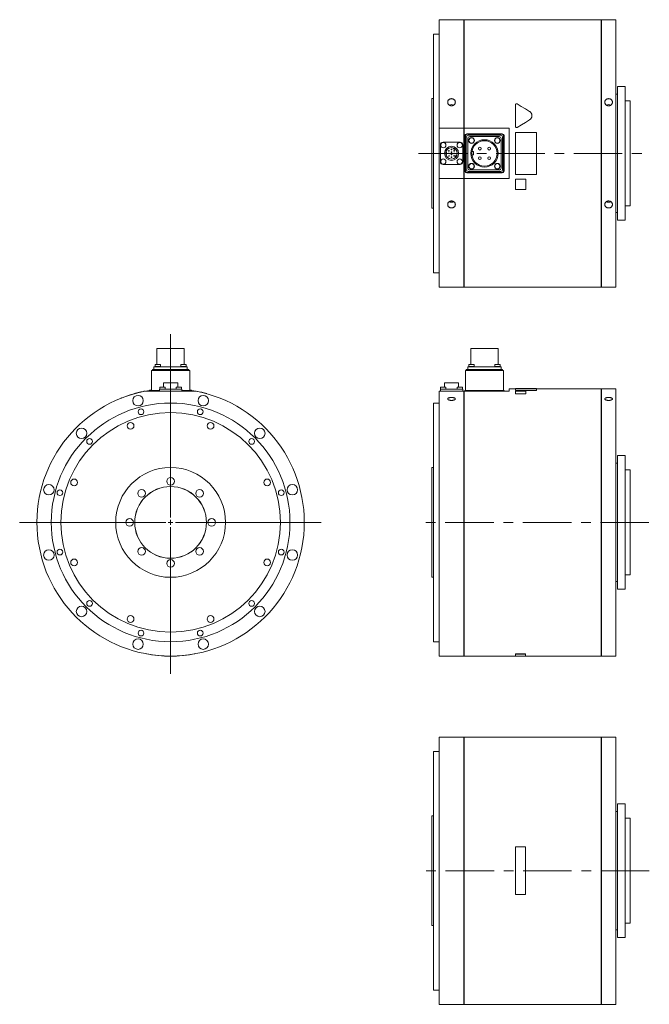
# Model space of a CAD drawing. Header units: millimetres. Extents: x 120 to 1570, y 61 to 1120.
# Tile 1 of 4: x 120 to 780, y 61 to 1092. Entities that reach past the tile are written whole.
import ezdxf

# ---------------------------------------------------------------- set-up
doc = ezdxf.new("R2010")
doc.units = ezdxf.units.MM
doc.header["$LTSCALE"] = 4
doc.linetypes.add('CENTERX2', pattern=[20.32, 12.7, -2.54, 2.54, -2.54])

# ---------------------------------------------------------------- blocks, each defined once
blk = doc.blocks.new('SW_CENTERMARKSYMBOL_3')
at = {"color": 0, "linetype": 'Continuous', "lineweight": 0}
for p, q in [((0, 5), (0, 118.4)), ((-5, 0), (-118.4, 0)), ((0, 0), (-2.5, 0)), ((0, 0), (0, 2.5)), ((0, 0), (0, -2.5)), ((0, 0), (2.5, 0)), ((5, 0), (118.4, 0)), ((0, -5), (0, -118.4))]:
    blk.add_line(p, q, dxfattribs=at)
blk = doc.blocks.new('SW_CENTERMARKSYMBOL_4')
at = {"color": 6, "linetype": 'Continuous', "lineweight": 0}
for p, q in [((0, 5), (0, 197.2)), ((-5, 0), (-158.1, 0)), ((0, 0), (-2.5, 0)), ((0, 0), (0, 2.5)), ((0, 0), (0, -2.5)), ((0, 0), (2.5, 0)), ((5, 0), (157.7, 0)), ((0, -5), (0, -158.5))]:
    blk.add_line(p, q, dxfattribs=at)

msp = doc.modelspace()

# ---------------------------------------------------------------- linework, layer by layer
at = {"color": 7, "linetype": 'Continuous', "lineweight": 15}
for p, q in [((585.5, 1092.3), (559.5, 1092.3)), ((559.5, 1092.3), (559.5, 978.7)), ((585.5, 1092.3), (585.5, 978.7)), ((585.6, 1091.3), (585.5, 1091.3)), ((729.4, 1092.3), (585.6, 1092.3)), ((585.6, 978.7), (585.6, 1092.3)), ((729.4, 1092.3), (729.4, 812.3)), ((729.5, 1091.3), (729.4, 1091.3)), ((744.5, 1092.3), (729.5, 1092.3)), ((729.5, 812.3), (729.5, 1092.3)), ((744.5, 1092.3), (744.5, 812.3)), ((559.5, 1077.3), (553.5, 1077.3)), ((553.5, 1077.3), (553.5, 827.3)), ((754.5, 1022.3), (746.5, 1022.3)), ((746.5, 1022.3), (746.5, 882.3)), ((754.5, 1022.3), (754.5, 882.3)), ((746.5, 1014.3), (744.5, 1014.3)), ((553.5, 1009.8), (552, 1009.8)), ((552, 1009.8), (552, 894.8)), ((639.5, 980.5), (639.5, 1003.1)), ((759.5, 1007.3), (754.5, 1007.3)), ((759.5, 1007.3), (759.5, 897.3)), ((639.5, 980.5), (639.5, 980.5)), ((585.5, 978.7), (559.5, 978.7)), ((559.5, 978.7), (559.5, 926)), ((585.5, 978.7), (585.5, 926)), ((585.6, 978.6), (585.5, 978.6)), ((633, 978.7), (585.6, 978.7)), ((585.6, 926), (585.6, 978.7)), ((586.5, 970.9), (586.5, 933.7)), ((587, 970.4), (587, 934.2)), ((588, 969.4), (588, 935.2)), ((625.6, 972.8), (588.4, 972.8)), ((625.1, 972.3), (588.9, 972.3)), ((624.1, 971.3), (589.9, 971.3)), ((622.6, 969.8), (591.4, 969.8)), ((626, 935.2), (626, 969.4)), ((627, 934.2), (627, 970.4)), ((627.5, 933.7), (627.5, 970.9)), ((633, 926), (633, 978.7)), ((639.5, 974.3), (661.5, 974.3)), ((639.5, 930.3), (639.5, 974.3)), ((661.5, 974.3), (661.5, 930.3)), ((560.8, 961.2), (560.8, 943.4)), ((581.4, 964), (563.6, 964)), ((584.2, 943.4), (584.2, 961.2)), ((589.6, 967.9), (589.6, 936.7)), ((624.5, 936.7), (624.5, 967.9)), ((566.6, 953.5), (567.3, 953.5)), ((566.6, 951.1), (567.3, 951.1)), ((567.3, 951.1), (567.3, 953.5)), ((574.4, 958), (574.1, 957.4)), ((574.1, 957.4), (576.1, 956.2)), ((576.1, 956.2), (576.5, 956.8)), ((576.4, 948.7), (577.6, 950.7)), ((577.6, 950.7), (578.2, 950.4)), ((595.5, 954.1), (593.9, 954.1)), ((593.9, 950.6), (595.5, 950.6)), ((595.5, 950.6), (595.5, 954.1)), ((563.6, 940.6), (581.4, 940.6)), ((577, 948.4), (576.4, 948.7)), ((588.4, 931.8), (625.6, 931.8)), ((588.9, 932.3), (625.1, 932.3)), ((589.9, 933.3), (624.1, 933.3)), ((591.4, 934.9), (622.6, 934.9)), ((661.5, 930.3), (639.5, 930.3)), ((559.5, 926), (559.5, 812.3)), ((559.5, 926), (585.5, 926)), ((585.5, 926.1), (585.6, 926.1)), ((585.5, 926), (585.5, 812.3)), ((585.6, 812.3), (585.6, 926)), ((585.6, 926), (633, 926)), ((639.5, 925.3), (650.5, 925.3)), ((639.5, 925.3), (650.5, 925.3)), ((639.5, 914.3), (639.5, 925.3)), ((639.5, 925.3), (639.5, 925.3)), ((650.5, 925.3), (650.5, 914.3)), ((650.5, 925.3), (650.5, 925.3)), ((650.5, 914.3), (639.5, 914.3)), ((754.5, 897.3), (759.5, 897.3)), ((552, 894.8), (553.5, 894.8)), ((744.5, 890.3), (746.5, 890.3)), ((746.5, 882.3), (754.5, 882.3)), ((553.5, 827.3), (559.5, 827.3)), ((559.5, 812.3), (585.5, 812.3)), ((585.5, 813.3), (585.6, 813.3)), ((585.6, 812.3), (729.4, 812.3)), ((729.4, 813.3), (729.5, 813.3)), ((729.5, 812.3), (744.5, 812.3)), ((264, 747.8), (264, 731.1)), ((264, 747.8), (292.6, 747.8)), ((292.6, 731.1), (292.6, 747.8)), ((592.7, 747.8), (592.7, 731.1)), ((592.7, 747.8), (621.3, 747.8)), ((621.3, 731.1), (621.3, 747.8)), ((258.3, 703.8), (258.3, 725)), ((258.3, 725), (260.2, 725)), ((259.3, 725), (259.3, 726)), ((259.3, 726), (261.2, 726)), ((260.2, 725), (296.5, 725)), ((260.9, 726), (260.9, 728.7)), ((260.9, 728.7), (262.8, 728.7)), ((261.2, 726), (295.5, 726)), ((261.8, 729.1), (261.8, 728.7)), ((261.8, 729.1), (267.8, 729.1)), ((262.1, 731.1), (262.1, 729.1)), ((262.1, 731.1), (267.6, 731.1)), ((262.8, 728.7), (293.9, 728.7)), ((267.6, 729.1), (267.6, 731.1)), ((267.8, 728.7), (267.8, 729.1)), ((288.8, 729.1), (288.8, 728.7)), ((288.8, 729.1), (294.8, 729.1)), ((289.1, 731.1), (289.1, 729.1)), ((289.1, 731.1), (294.6, 731.1)), ((293.9, 728.7), (295.8, 728.7)), ((294.6, 729.1), (294.6, 731.1)), ((294.8, 728.7), (294.8, 729.1)), ((295.5, 726), (297.3, 726)), ((295.8, 728.7), (295.8, 726)), ((296.5, 725), (298.3, 725)), ((297.3, 726), (297.3, 725)), ((298.3, 725), (298.3, 703.8)), ((587, 703.8), (587, 725)), ((587, 725), (588.9, 725)), ((588, 725), (588, 726)), ((588, 726), (589.9, 726)), ((588.9, 725), (625.1, 725)), ((589.6, 726), (589.6, 728.7)), ((589.6, 728.7), (591.4, 728.7)), ((589.9, 726), (624.1, 726)), ((590.5, 729.1), (590.5, 728.7)), ((590.5, 729.1), (596.5, 729.1)), ((590.8, 731.1), (590.8, 729.1)), ((590.8, 731.1), (596.3, 731.1)), ((591.4, 728.7), (622.6, 728.7)), ((596.3, 729.1), (596.3, 731.1)), ((596.5, 728.7), (596.5, 729.1)), ((617.5, 729.1), (617.5, 728.7)), ((617.5, 729.1), (623.5, 729.1)), ((617.8, 731.1), (617.8, 729.1)), ((617.8, 731.1), (623.3, 731.1)), ((622.6, 728.7), (624.5, 728.7)), ((623.3, 729.1), (623.3, 731.1)), ((623.5, 728.7), (623.5, 729.1)), ((624.1, 726), (626, 726)), ((624.5, 728.7), (624.5, 726)), ((625.1, 725), (627, 725)), ((626, 726), (626, 725)), ((627, 725), (627, 703.8)), ((270.9, 711.8), (270.9, 707.3)), ((270.9, 711.8), (285.7, 711.8)), ((285.7, 707.3), (285.7, 711.8)), ((565.1, 711.8), (565.1, 707.3)), ((565.1, 711.8), (579.9, 711.8)), ((579.9, 707.3), (579.9, 711.8)), ((258.3, 704.4), (252, 703.3)), ((252, 703.3), (304.7, 703.3)), ((258.3, 704.5), (256.3, 704.2)), ((256.3, 704.1), (256.3, 704.2)), ((257.8, 703.3), (257.8, 703.8)), ((257.8, 703.8), (259.7, 703.8)), ((259.7, 703.8), (266.6, 703.8)), ((266.6, 703.3), (266.6, 705.3)), ((266.6, 705.3), (269.4, 705.3)), ((267, 707.3), (267, 705.3)), ((267, 707.3), (272.5, 707.3)), ((269.4, 705.3), (287.2, 705.3)), ((272.5, 705.3), (272.5, 707.3)), ((284.2, 707.3), (284.2, 705.3)), ((284.2, 707.3), (289.7, 707.3)), ((287.2, 705.3), (290, 705.3)), ((289.7, 705.3), (289.7, 707.3)), ((290, 705.3), (290, 703.3)), ((290, 703.8), (297, 703.8)), ((297, 703.8), (298.8, 703.8)), ((300.3, 704.2), (298.3, 704.5)), ((304.7, 703.3), (298.3, 704.4)), ((298.8, 703.8), (298.8, 703.3)), ((300.3, 704.1), (300.3, 704.2)), ((305.3, 703.2), (305.4, 703.3)), ((559.5, 703.3), (559.5, 425.8)), ((559.5, 703.3), (585.5, 703.3)), ((560.8, 703.3), (560.8, 705.3)), ((560.8, 705.3), (563.6, 705.3)), ((561.1, 707.3), (561.1, 705.3)), ((561.1, 707.3), (566.6, 707.3)), ((563.6, 705.3), (581.4, 705.3)), ((566.6, 705.3), (566.6, 707.3)), ((578.4, 707.3), (578.4, 705.3)), ((578.4, 707.3), (583.9, 707.3)), ((581.4, 705.3), (584.2, 705.3)), ((583.9, 705.3), (583.9, 707.3)), ((584.2, 705.3), (584.2, 703.3)), ((585.5, 703.3), (585.5, 425.8)), ((585.5, 702.3), (585.6, 702.3)), ((585.6, 703.3), (633, 703.3)), ((585.6, 425.8), (585.6, 703.3)), ((586.5, 703.3), (586.5, 703.8)), ((586.5, 703.8), (588.4, 703.8)), ((588.4, 703.8), (625.6, 703.8)), ((625.6, 703.8), (627.5, 703.8)), ((627.5, 703.8), (627.5, 703.3)), ((639.5, 705.8), (633, 705.8)), ((633, 703.3), (633, 705.8)), ((661.5, 705.9), (639.5, 705.9)), ((639.5, 704.2), (639.5, 705.9)), ((661.5, 704.2), (639.5, 704.2)), ((639.5, 704.1), (639.5, 704.2)), ((661.5, 704.1), (639.5, 704.1)), ((639.5, 703.3), (650.5, 703.3)), ((639.5, 700.6), (639.5, 703.3)), ((650.5, 703.3), (650.5, 700.6)), ((661.5, 705.9), (661.5, 704.2)), ((729.4, 705.8), (661.5, 705.8)), ((661.5, 704.1), (661.5, 704.2)), ((729.4, 705.8), (729.4, 425.8)), ((729.5, 704.8), (729.4, 704.8)), ((744.5, 705.8), (729.5, 705.8)), ((729.5, 565.8), (729.5, 705.8)), ((744.5, 705.8), (744.5, 425.8)), ((316.3, 700.5), (316.4, 700.6)), ((650.5, 700.6), (639.5, 700.6)), ((639.5, 700.5), (639.5, 700.6)), ((650.5, 700.5), (639.5, 700.5)), ((650.5, 700.5), (650.5, 700.6)), ((559.5, 690.8), (553.5, 690.8)), ((553.5, 690.8), (553.5, 440.8)), ((754.5, 635.8), (746.5, 635.8)), ((746.5, 635.8), (746.5, 495.8)), ((754.5, 635.8), (754.5, 495.8)), ((553.5, 623.3), (552, 623.3)), ((552, 623.3), (552, 508.3)), ((746.5, 627.8), (744.5, 627.8)), ((759.5, 620.8), (754.5, 620.8)), ((759.5, 620.8), (759.5, 510.8)), ((729.5, 425.8), (729.5, 565.8)), ((552, 508.3), (553.5, 508.3)), ((754.5, 510.8), (759.5, 510.8)), ((744.5, 503.8), (746.5, 503.8)), ((746.5, 495.8), (754.5, 495.8)), ((553.5, 440.8), (559.5, 440.8)), ((253.3, 428), (253.3, 427.9)), ((303.3, 428), (303.4, 427.9)), ((559.5, 425.8), (585.5, 425.8)), ((585.5, 426.8), (585.6, 426.8)), ((585.6, 425.8), (639.5, 425.8)), ((650, 428), (639.5, 428)), ((639.5, 428), (639.5, 427.9)), ((650, 427.9), (639.5, 427.9)), ((639.5, 427.9), (639.5, 425.7)), ((639.5, 425.7), (650, 425.7)), ((650, 428), (650, 427.9)), ((650, 425.7), (650, 427.9)), ((650, 425.8), (729.4, 425.8)), ((729.4, 426.8), (729.5, 426.8)), ((729.5, 425.8), (744.5, 425.8)), ((585.5, 341), (559.5, 341)), ((559.5, 341), (559.5, 61)), ((585.5, 341), (585.5, 61)), ((729.4, 341), (585.6, 341)), ((585.6, 61), (585.6, 341)), ((729.4, 341), (729.4, 61)), ((744.5, 341), (729.5, 341)), ((729.5, 61), (729.5, 341)), ((744.5, 341), (744.5, 61)), ((585.6, 340), (585.5, 340)), ((729.5, 340), (729.4, 340)), ((559.5, 326), (553.5, 326)), ((553.5, 326), (553.5, 76)), ((754.5, 271), (746.5, 271)), ((746.5, 271), (746.5, 131)), ((754.5, 271), (754.5, 131)), ((553.5, 258.5), (552, 258.5)), ((552, 258.5), (552, 143.5)), ((746.5, 263), (744.5, 263)), ((759.5, 256), (754.5, 256)), ((759.5, 256), (759.5, 146)), ((650, 226.1), (639.5, 226.1)), ((639.5, 226.1), (639.5, 176)), ((650, 176), (650, 226.1)), ((639.5, 176), (650, 176)), ((754.5, 146), (759.5, 146)), ((552, 143.5), (553.5, 143.5)), ((744.5, 139), (746.5, 139)), ((746.5, 131), (754.5, 131)), ((553.5, 76), (559.5, 76)), ((585.5, 62), (585.6, 62)), ((729.4, 62), (729.5, 62)), ((559.5, 61), (585.5, 61)), ((585.6, 61), (729.4, 61)), ((729.5, 61), (744.5, 61))]:
    msp.add_line(p, q, dxfattribs=at)
at = {"color": 6, "linetype": 'CENTERX2', "lineweight": 0}
for p, q in [((538, 952.3), (775.6, 952.3)), ((779.3, 565.8), (541.6, 565.8)), ((779.6, 201), (536.7, 201))]:
    msp.add_line(p, q, dxfattribs=at)
at = {"color": 7, "linetype": 'Continuous', "lineweight": 15, "flags": 128}
for points in [[(641.3, 1004.2), (645.6, 1001.5), (649.9, 998.9), (654.3, 996.2)], [(654.3, 987.5), (650, 984.8), (645.7, 982.2), (641.3, 979.5)], [(654.3, 987.5), (650, 984.8), (645.7, 982.2), (641.3, 979.5)]]:
    msp.add_lwpolyline(points, dxfattribs=at)
at = {"color": 7, "linetype": 'Continuous', "lineweight": 15}
for centre, radius in [((563.9, 960.9), 2.75), ((572.5, 952.3), 7.4), ((581.1, 960.9), 2.75), ((593.5, 965.8), 3), ((593.5, 965.8), 2.75), ((607, 952.3), 14.3), ((607, 952.3), 13.3), ((620.5, 965.8), 3), ((620.5, 965.8), 2.75), ((572.5, 952.3), 6), ((569.8, 955), 0.375), ((569.8, 952.3), 0.375), ((569.8, 949.6), 0.375), ((572.5, 956.3), 0.375), ((572.5, 953.6), 0.375), ((572.5, 951), 0.375), ((575.2, 955), 0.375), ((575.2, 952.3), 0.375), ((575.2, 949.6), 0.375), ((602.1, 957.3), 1.5), ((602.1, 947.3), 1.5), ((611.9, 957.3), 1.5), ((611.9, 947.3), 1.5), ((563.9, 943.7), 2.75), ((572.5, 948.3), 0.375), ((581.1, 943.7), 2.75), ((593.5, 938.8), 3), ((593.5, 938.8), 2.75), ((620.5, 938.8), 3), ((620.5, 938.8), 2.75), ((244.2, 693.3), 5.5), ((312.5, 693.3), 5.5), ((278.3, 565.8), 125), ((278.3, 565.8), 115), ((247.3, 681.7), 3), ((309.4, 681.7), 3), ((236.4, 667), 3.5), ((320.2, 667), 3.5), ((185, 659.1), 5.5), ((371.7, 659.1), 5.5), ((193.5, 650.6), 3), ((363.2, 650.6), 3), ((278.3, 565.8), 57.5), ((177.2, 607.7), 3.5), ((278.3, 608.8), 4), ((379.5, 607.7), 3.5), ((150.8, 600), 5.5), ((162.4, 596.9), 3), ((278.3, 565.8), 37.6), ((278.3, 565.8), 37.5), ((247.9, 596.2), 4), ((308.7, 596.2), 4), ((394.2, 596.9), 3), ((405.8, 600), 5.5), ((235.3, 565.8), 4), ((321.3, 565.8), 4), ((150.8, 531.6), 5.5), ((162.4, 534.7), 3), ((247.9, 535.4), 4), ((308.7, 535.4), 4), ((394.2, 534.7), 3), ((405.8, 531.6), 5.5), ((177.2, 523.9), 3.5), ((278.3, 522.8), 4), ((379.5, 523.9), 3.5), ((185, 472.5), 5.5), ((193.5, 480.9), 3), ((363.2, 480.9), 3), ((371.7, 472.5), 5.5), ((236.4, 464.6), 3.5), ((320.2, 464.6), 3.5), ((244.2, 438.3), 5.5), ((247.3, 449.9), 3), ((309.4, 449.9), 3), ((312.5, 438.3), 5.5)]:
    msp.add_circle(centre, radius, dxfattribs=at)
for centre, radius, start, end in [((572.5, 999.2), 4.25, 58.6646, 121.0302), ((737, 999.2), 4.25, 58.6684, 121.0264), ((588.4, 970.9), 1.88, 90, 180), ((588.9, 970.4), 1.88, 90, 180), ((589.9, 969.4), 1.88, 90, 180), ((591.4, 967.9), 1.88, 90, 180), ((622.6, 967.9), 1.88, 0, 90), ((624.1, 969.4), 1.88, 0, 90), ((625.1, 970.4), 1.88, 0, 90), ((625.6, 970.9), 1.88, 0, 90), ((563.6, 961.2), 2.8, 90, 180), ((581.4, 961.2), 2.8, 0, 90), ((563.6, 943.4), 2.8, 180, 270), ((581.4, 943.4), 2.8, 270, 0), ((588.4, 933.7), 1.88, 180, 270), ((588.9, 934.2), 1.88, 180, 270), ((589.9, 935.2), 1.88, 180, 270), ((591.4, 936.7), 1.88, 180, 270), ((622.6, 936.7), 1.88, 270, 0), ((624.1, 935.2), 1.88, 270, 0), ((625.1, 934.2), 1.88, 270, 0), ((625.6, 933.7), 1.88, 270, 0), ((572.5, 905.4), 4.21, 239.1398, 270.2415), ((572.5, 905.4), 4.21, 269.7503, 301.5462), ((737, 905.4), 4.21, 239.1413, 270.2401), ((737, 905.4), 4.21, 269.7516, 301.545), ((278.3, 565.8), 140, 100.8441, 79.1559), ((278.3, 565.8), 140.1, 101.6205, 111.2758), ((278.3, 565.8), 140.1, 74.2507, 78.8804), ((278.3, 565.8), 140.1, 259.7134, 280.2866)]:
    msp.add_arc(centre, radius, start, end, dxfattribs=at)
for points, knots in [([(572.5, 1002.2), (572.3, 1002.2), (572, 1002.2), (571.5, 1002.3), (571.2, 1002.4), (570.7, 1002.5), (570.5, 1002.7), (570.1, 1002.9), (569.9, 1003.1), (569.5, 1003.4), (569.3, 1003.6), (569, 1004), (568.9, 1004.2), (568.7, 1004.7), (568.6, 1004.9), (568.5, 1005.4), (568.5, 1005.6), (568.5, 1006.1), (568.5, 1006.4), (568.6, 1006.8), (568.7, 1007.1), (568.9, 1007.5), (569, 1007.7), (569.3, 1008.1), (569.5, 1008.3), (569.9, 1008.7), (570.1, 1008.8), (570.5, 1009.1), (570.7, 1009.2), (571.2, 1009.4), (571.5, 1009.4), (572, 1009.5), (572.3, 1009.6), (572.8, 1009.6), (573, 1009.5), (573.6, 1009.4), (573.8, 1009.4), (574.3, 1009.2), (574.5, 1009.1), (575, 1008.8), (575.2, 1008.7), (575.5, 1008.3), (575.7, 1008.1), (576, 1007.7), (576.1, 1007.5), (576.3, 1007.1), (576.4, 1006.8), (576.5, 1006.4), (576.5, 1006.1), (576.5, 1005.6), (576.5, 1005.4), (576.4, 1004.9), (576.3, 1004.7), (576.1, 1004.2), (576, 1004), (575.7, 1003.6), (575.5, 1003.4), (575.2, 1003.1), (575, 1002.9), (574.5, 1002.7), (574.3, 1002.5), (573.8, 1002.4), (573.6, 1002.3), (573, 1002.2), (572.8, 1002.2), (572.5, 1002.2)], [0, 0, 0, 0, 0.03125, 0.03125, 0.0625, 0.0625, 0.09375, 0.09375, 0.125, 0.125, 0.15625, 0.15625, 0.1875, 0.1875, 0.21875, 0.21875, 0.25, 0.25, 0.28125, 0.28125, 0.3125, 0.3125, 0.34375, 0.34375, 0.375, 0.375, 0.40625, 0.40625, 0.4375, 0.4375, 0.46875, 0.46875, 0.5, 0.5, 0.53125, 0.53125, 0.5625, 0.5625, 0.59375, 0.59375, 0.625, 0.625, 0.65625, 0.65625, 0.6875, 0.6875, 0.71875, 0.71875, 0.75, 0.75, 0.78125, 0.78125, 0.8125, 0.8125, 0.84375, 0.84375, 0.875, 0.875, 0.90625, 0.90625, 0.9375, 0.9375, 0.96875, 0.96875, 1, 1, 1, 1]), ([(639.5, 1003.1), (639.5, 1003.3), (639.5, 1003.4), (639.6, 1003.5), (639.6, 1003.5), (639.6, 1003.6), (639.6, 1003.7), (639.7, 1003.8), (639.7, 1003.8), (639.8, 1003.9), (639.8, 1003.9), (639.9, 1004), (639.9, 1004.1), (640, 1004.1), (640, 1004.1), (640.1, 1004.2), (640.1, 1004.2), (640.2, 1004.2), (640.2, 1004.2), (640.3, 1004.3), (640.3, 1004.3), (640.5, 1004.3), (640.6, 1004.3), (640.9, 1004.3), (641.2, 1004.3), (641.3, 1004.2)], [0, 0, 0, 0, 0.125, 0.125, 0.1875, 0.1875, 0.25, 0.25, 0.3125, 0.3125, 0.375, 0.375, 0.4375, 0.4375, 0.46875, 0.46875, 0.5, 0.5, 0.5625, 0.5625, 0.625, 0.625, 0.75, 0.75, 1, 1, 1, 1]), ([(737, 1002.2), (736.8, 1002.2), (736.5, 1002.2), (736, 1002.3), (735.7, 1002.4), (735.2, 1002.5), (735, 1002.7), (734.6, 1002.9), (734.4, 1003.1), (734, 1003.4), (733.8, 1003.6), (733.5, 1004), (733.4, 1004.2), (733.2, 1004.7), (733.1, 1004.9), (733, 1005.4), (733, 1005.6), (733, 1006.1), (733, 1006.4), (733.1, 1006.8), (733.2, 1007.1), (733.4, 1007.5), (733.5, 1007.7), (733.8, 1008.1), (734, 1008.3), (734.4, 1008.7), (734.6, 1008.8), (735, 1009.1), (735.2, 1009.2), (735.7, 1009.4), (736, 1009.4), (736.5, 1009.5), (736.8, 1009.6), (737.3, 1009.6), (737.5, 1009.5), (738.1, 1009.4), (738.3, 1009.4), (738.8, 1009.2), (739, 1009.1), (739.5, 1008.8), (739.7, 1008.7), (740, 1008.3), (740.2, 1008.1), (740.5, 1007.7), (740.6, 1007.5), (740.8, 1007.1), (740.9, 1006.8), (741, 1006.4), (741, 1006.1), (741, 1005.6), (741, 1005.4), (740.9, 1004.9), (740.8, 1004.7), (740.6, 1004.2), (740.5, 1004), (740.2, 1003.6), (740, 1003.4), (739.7, 1003.1), (739.5, 1002.9), (739, 1002.7), (738.8, 1002.5), (738.3, 1002.4), (738.1, 1002.3), (737.5, 1002.2), (737.3, 1002.2), (737, 1002.2)], [0, 0, 0, 0, 0.03125, 0.03125, 0.0625, 0.0625, 0.09375, 0.09375, 0.125, 0.125, 0.15625, 0.15625, 0.1875, 0.1875, 0.21875, 0.21875, 0.25, 0.25, 0.28125, 0.28125, 0.3125, 0.3125, 0.34375, 0.34375, 0.375, 0.375, 0.40625, 0.40625, 0.4375, 0.4375, 0.46875, 0.46875, 0.5, 0.5, 0.53125, 0.53125, 0.5625, 0.5625, 0.59375, 0.59375, 0.625, 0.625, 0.65625, 0.65625, 0.6875, 0.6875, 0.71875, 0.71875, 0.75, 0.75, 0.78125, 0.78125, 0.8125, 0.8125, 0.84375, 0.84375, 0.875, 0.875, 0.90625, 0.90625, 0.9375, 0.9375, 0.96875, 0.96875, 1, 1, 1, 1]), ([(654.3, 996.2), (654.5, 996.1), (654.7, 995.9), (654.9, 995.7), (655, 995.7), (655.2, 995.5), (655.2, 995.4), (655.5, 995.2), (655.6, 995), (655.8, 994.8), (655.8, 994.7), (656, 994.5), (656, 994.4), (656.2, 994.1), (656.3, 993.9), (656.4, 993.6), (656.4, 993.5), (656.5, 993.3), (656.5, 993.2), (656.6, 992.9), (656.6, 992.7), (656.7, 992.3), (656.7, 992.1), (656.7, 991.6), (656.7, 991.4), (656.7, 991.1), (656.6, 991), (656.6, 990.8), (656.6, 990.7), (656.5, 990.4), (656.4, 990.2), (656.3, 989.9), (656.3, 989.8), (656.2, 989.6), (656.1, 989.5), (656, 989.2), (655.9, 989), (655.7, 988.7), (655.6, 988.7), (655.5, 988.5), (655.4, 988.4), (655, 988), (654.7, 987.7), (654.3, 987.5)], [0, 0, 0, 0, 0.0625, 0.0625, 0.09375, 0.09375, 0.125, 0.125, 0.1875, 0.1875, 0.21875, 0.21875, 0.25, 0.25, 0.3125, 0.3125, 0.34375, 0.34375, 0.375, 0.375, 0.4375, 0.4375, 0.5, 0.5, 0.5625, 0.5625, 0.59375, 0.59375, 0.625, 0.625, 0.6875, 0.6875, 0.71875, 0.71875, 0.75, 0.75, 0.8125, 0.8125, 0.84375, 0.84375, 0.875, 0.875, 1, 1, 1, 1]), ([(656.7, 991.8), (656.7, 991.8), (656.7, 991.6), (656.7, 991.4), (656.7, 991.2), (656.6, 991), (656.6, 990.8), (656.5, 990.4), (656.4, 989.9), (656.1, 989.3), (655.7, 988.8), (655.4, 988.3), (655, 988), (654.7, 987.7), (654.4, 987.6), (654.3, 987.5)], [0, 0, 0, 0, 0.04181, 0.083451, 0.12499, 0.166498, 0.208041, 0.249688, 0.375023, 0.499867, 0.62511, 0.749799, 0.833517, 0.916705, 1, 1, 1, 1]), ([(641.3, 979.5), (641.3, 979.5), (641.3, 979.4), (641.2, 979.4), (641, 979.4), (640.9, 979.3), (640.7, 979.3), (640.4, 979.3), (640.1, 979.5), (639.9, 979.6), (639.7, 979.9), (639.6, 980), (639.6, 980.2), (639.5, 980.4), (639.5, 980.5), (639.5, 980.5)], [0, 0, 0, 0, 0.04175, 0.083305, 0.125004, 0.187536, 0.250113, 0.375032, 0.499904, 0.624517, 0.749252, 0.811752, 0.874443, 0.937178, 1, 1, 1, 1]), ([(641.3, 979.5), (641.2, 979.4), (641, 979.3), (640.6, 979.3), (640.5, 979.3), (640.3, 979.4), (640.2, 979.4), (639.9, 979.6), (639.8, 979.7), (639.6, 980.1), (639.5, 980.3), (639.5, 980.5)], [0, 0, 0, 0, 0.25, 0.25, 0.375, 0.375, 0.5, 0.5, 0.75, 0.75, 1, 1, 1, 1]), ([(572.5, 895.1), (572.3, 895.1), (572, 895.1), (571.5, 895.2), (571.2, 895.2), (570.7, 895.4), (570.5, 895.5), (570.1, 895.8), (569.9, 896), (569.5, 896.3), (569.3, 896.5), (569, 896.9), (568.9, 897.1), (568.7, 897.5), (568.6, 897.8), (568.5, 898.3), (568.5, 898.5), (568.5, 899), (568.5, 899.2), (568.6, 899.7), (568.7, 899.9), (568.9, 900.4), (569, 900.6), (569.3, 901), (569.5, 901.2), (569.9, 901.5), (570.1, 901.7), (570.5, 902), (570.7, 902.1), (571.2, 902.3), (571.5, 902.3), (572, 902.4), (572.3, 902.5), (572.8, 902.5), (573, 902.4), (573.6, 902.3), (573.8, 902.3), (574.3, 902.1), (574.5, 902), (575, 901.7), (575.2, 901.5), (575.5, 901.2), (575.7, 901), (576, 900.6), (576.1, 900.4), (576.3, 899.9), (576.4, 899.7), (576.5, 899.2), (576.5, 899), (576.5, 898.5), (576.5, 898.3), (576.4, 897.8), (576.3, 897.6), (576.1, 897.1), (576, 896.9), (575.7, 896.5), (575.5, 896.3), (575.2, 896), (575, 895.8), (574.5, 895.5), (574.3, 895.4), (573.8, 895.3), (573.6, 895.2), (573, 895.1), (572.8, 895.1), (572.5, 895.1)], [0, 0, 0, 0, 0.03125, 0.03125, 0.0625, 0.0625, 0.09375, 0.09375, 0.125, 0.125, 0.15625, 0.15625, 0.1875, 0.1875, 0.21875, 0.21875, 0.25, 0.25, 0.28125, 0.28125, 0.3125, 0.3125, 0.34375, 0.34375, 0.375, 0.375, 0.40625, 0.40625, 0.4375, 0.4375, 0.46875, 0.46875, 0.5, 0.5, 0.53125, 0.53125, 0.5625, 0.5625, 0.59375, 0.59375, 0.625, 0.625, 0.65625, 0.65625, 0.6875, 0.6875, 0.71875, 0.71875, 0.75, 0.75, 0.78125, 0.78125, 0.8125, 0.8125, 0.84375, 0.84375, 0.875, 0.875, 0.90625, 0.90625, 0.9375, 0.9375, 0.96875, 0.96875, 1, 1, 1, 1]), ([(737, 895.1), (736.8, 895.1), (736.5, 895.1), (736, 895.2), (735.7, 895.2), (735.2, 895.4), (735, 895.5), (734.6, 895.8), (734.4, 896), (734, 896.3), (733.8, 896.5), (733.5, 896.9), (733.4, 897.1), (733.2, 897.5), (733.1, 897.8), (733, 898.3), (733, 898.5), (733, 899), (733, 899.2), (733.1, 899.7), (733.2, 899.9), (733.4, 900.4), (733.5, 900.6), (733.8, 901), (734, 901.2), (734.4, 901.5), (734.6, 901.7), (735, 902), (735.2, 902.1), (735.7, 902.3), (736, 902.3), (736.5, 902.4), (736.8, 902.5), (737.3, 902.5), (737.5, 902.4), (738.1, 902.3), (738.3, 902.3), (738.8, 902.1), (739, 902), (739.5, 901.7), (739.7, 901.5), (740, 901.2), (740.2, 901), (740.5, 900.6), (740.6, 900.4), (740.8, 899.9), (740.9, 899.7), (741, 899.2), (741, 899), (741, 898.5), (741, 898.3), (740.9, 897.8), (740.8, 897.6), (740.6, 897.1), (740.5, 896.9), (740.2, 896.5), (740, 896.3), (739.7, 896), (739.5, 895.8), (739, 895.5), (738.8, 895.4), (738.3, 895.3), (738.1, 895.2), (737.5, 895.1), (737.3, 895.1), (737, 895.1)], [0, 0, 0, 0, 0.03125, 0.03125, 0.0625, 0.0625, 0.09375, 0.09375, 0.125, 0.125, 0.15625, 0.15625, 0.1875, 0.1875, 0.21875, 0.21875, 0.25, 0.25, 0.28125, 0.28125, 0.3125, 0.3125, 0.34375, 0.34375, 0.375, 0.375, 0.40625, 0.40625, 0.4375, 0.4375, 0.46875, 0.46875, 0.5, 0.5, 0.53125, 0.53125, 0.5625, 0.5625, 0.59375, 0.59375, 0.625, 0.625, 0.65625, 0.65625, 0.6875, 0.6875, 0.71875, 0.71875, 0.75, 0.75, 0.78125, 0.78125, 0.8125, 0.8125, 0.84375, 0.84375, 0.875, 0.875, 0.90625, 0.90625, 0.9375, 0.9375, 0.96875, 0.96875, 1, 1, 1, 1]), ([(251.3, 703.3), (251.3, 703.3), (251.3, 703.3), (251.2, 703.2), (251, 703.2), (250.7, 703.1), (250.4, 703.1), (250.2, 703), (250.1, 703)], [0, 0, 0, 0, 0.078089, 0.262388, 0.446468, 0.630501, 0.81489, 1, 1, 1, 1]), ([(227.5, 696.3), (227.4, 696.3), (227.2, 696.2), (226.9, 696.1), (226.6, 696), (226.5, 695.9), (226.3, 695.9), (226.3, 695.9), (226.3, 695.9)], [0, 0, 0, 0, 0.182669, 0.365768, 0.548593, 0.730728, 0.913414, 1, 1, 1, 1]), ([(572.5, 693.6), (572.3, 693.6), (572, 693.6), (571.5, 693.6), (571.2, 693.6), (570.7, 693.7), (570.5, 693.8), (570.1, 693.9), (569.9, 694), (569.5, 694.1), (569.3, 694.2), (569, 694.4), (568.9, 694.4), (568.7, 694.6), (568.6, 694.7), (568.5, 694.9), (568.5, 695), (568.5, 695.2), (568.5, 695.3), (568.6, 695.5), (568.7, 695.6), (568.9, 695.8), (569, 695.9), (569.3, 696.1), (569.5, 696.1), (569.9, 696.3), (570.1, 696.3), (570.5, 696.4), (570.7, 696.5), (571.2, 696.5), (571.5, 696.6), (572, 696.6), (572.3, 696.6), (572.8, 696.6), (573, 696.6), (573.6, 696.6), (573.8, 696.5), (574.3, 696.5), (574.5, 696.4), (575, 696.3), (575.2, 696.3), (575.5, 696.1), (575.7, 696.1), (576, 695.9), (576.1, 695.8), (576.3, 695.6), (576.4, 695.5), (576.5, 695.3), (576.5, 695.2), (576.5, 695), (576.5, 694.9), (576.4, 694.7), (576.3, 694.6), (576.1, 694.4), (576, 694.4), (575.7, 694.2), (575.5, 694.1), (575.2, 694), (575, 693.9), (574.5, 693.8), (574.3, 693.7), (573.8, 693.6), (573.6, 693.6), (573, 693.6), (572.8, 693.6), (572.5, 693.6)], [0, 0, 0, 0, 0.03125, 0.03125, 0.0625, 0.0625, 0.09375, 0.09375, 0.125, 0.125, 0.15625, 0.15625, 0.1875, 0.1875, 0.21875, 0.21875, 0.25, 0.25, 0.28125, 0.28125, 0.3125, 0.3125, 0.34375, 0.34375, 0.375, 0.375, 0.40625, 0.40625, 0.4375, 0.4375, 0.46875, 0.46875, 0.5, 0.5, 0.53125, 0.53125, 0.5625, 0.5625, 0.59375, 0.59375, 0.625, 0.625, 0.65625, 0.65625, 0.6875, 0.6875, 0.71875, 0.71875, 0.75, 0.75, 0.78125, 0.78125, 0.8125, 0.8125, 0.84375, 0.84375, 0.875, 0.875, 0.90625, 0.90625, 0.9375, 0.9375, 0.96875, 0.96875, 1, 1, 1, 1]), ([(737, 693.6), (736.8, 693.6), (736.5, 693.6), (736, 693.6), (735.7, 693.6), (735.2, 693.7), (735, 693.8), (734.6, 693.9), (734.4, 694), (734, 694.1), (733.8, 694.2), (733.5, 694.4), (733.4, 694.4), (733.2, 694.6), (733.1, 694.7), (733, 694.9), (733, 695), (733, 695.2), (733, 695.3), (733.1, 695.5), (733.2, 695.6), (733.4, 695.8), (733.5, 695.9), (733.8, 696.1), (734, 696.1), (734.4, 696.3), (734.6, 696.3), (735, 696.4), (735.2, 696.5), (735.7, 696.5), (736, 696.6), (736.5, 696.6), (736.8, 696.6), (737.3, 696.6), (737.5, 696.6), (738.1, 696.6), (738.3, 696.5), (738.8, 696.5), (739, 696.4), (739.5, 696.3), (739.7, 696.3), (740, 696.1), (740.2, 696.1), (740.5, 695.9), (740.6, 695.8), (740.8, 695.6), (740.9, 695.5), (741, 695.3), (741, 695.2), (741, 695), (741, 694.9), (740.9, 694.7), (740.8, 694.6), (740.6, 694.4), (740.5, 694.4), (740.2, 694.2), (740, 694.1), (739.7, 694), (739.5, 693.9), (739, 693.8), (738.8, 693.7), (738.3, 693.6), (738.1, 693.6), (737.5, 693.6), (737.3, 693.6), (737, 693.6)], [0, 0, 0, 0, 0.03125, 0.03125, 0.0625, 0.0625, 0.09375, 0.09375, 0.125, 0.125, 0.15625, 0.15625, 0.1875, 0.1875, 0.21875, 0.21875, 0.25, 0.25, 0.28125, 0.28125, 0.3125, 0.3125, 0.34375, 0.34375, 0.375, 0.375, 0.40625, 0.40625, 0.4375, 0.4375, 0.46875, 0.46875, 0.5, 0.5, 0.53125, 0.53125, 0.5625, 0.5625, 0.59375, 0.59375, 0.625, 0.625, 0.65625, 0.65625, 0.6875, 0.6875, 0.71875, 0.71875, 0.75, 0.75, 0.78125, 0.78125, 0.8125, 0.8125, 0.84375, 0.84375, 0.875, 0.875, 0.90625, 0.90625, 0.9375, 0.9375, 0.96875, 0.96875, 1, 1, 1, 1])]:
    msp.add_open_spline(points, degree=3, knots=knots, dxfattribs=at)

# ---------------------------------------------------------------- block references
at = {"color": 7, "linetype": 'Continuous', "lineweight": 0}
for name in ['SW_CENTERMARKSYMBOL_4', 'SW_CENTERMARKSYMBOL_3']:
    msp.add_blockref(name, (278.3, 565.8), dxfattribs=at)

doc.saveas('drawing.dxf')
